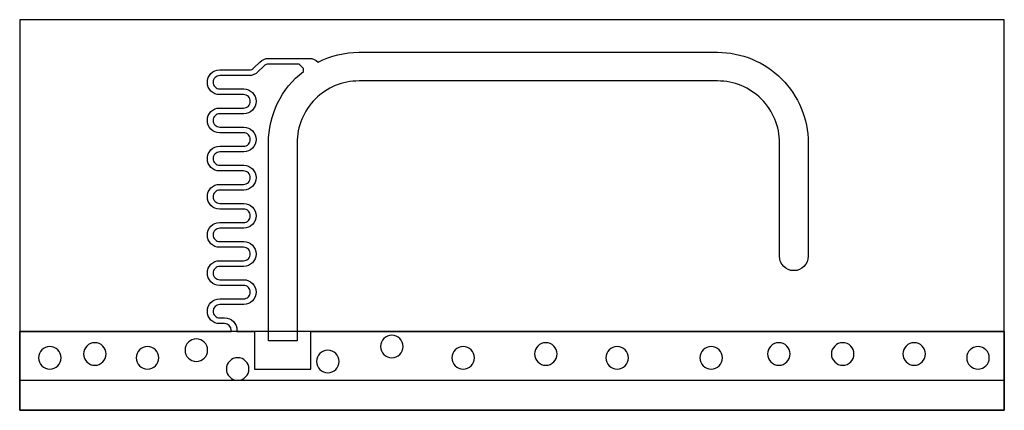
# Model space of a CAD drawing. Extents: x -7 to 19.2, y -2 to 8.4.
import ezdxf

# ---------------------------------------------------------------- set-up
doc = ezdxf.new("R2010")
doc.units = 0
for name, color, linetype in [('ET_BOTTOM', 142, 'CONTINUOUS'), ('ET_TOP', 2, 'CONTINUOUS'), ('PG_DFA_BOUND_TOP', 4, 'CONTINUOUS'), ('VIAS', 52, 'CONTINUOUS')]:
    doc.layers.add(name, color=color, linetype=linetype)

msp = doc.modelspace()

# ---------------------------------------------------------------- linework, layer by layer
at = {"layer": 'ET_BOTTOM'}
msp.add_lwpolyline([(-7, 0.1), (-7, -2), (19.2, -2), (19.2, 0.1)], close=True, dxfattribs=at)
at = {"layer": 'ET_TOP'}
msp.add_lwpolyline([(-7, -2), (-7, 0.1), (-1.371, 0.1), (-1.371, 0.13, 0.414052), (-1.549, 0.308), (-1.678, 0.308, -0.414813), (-2.006, 0.636), (-2.006, 0.64, -0.414899), (-1.678, 0.968), (-1.041, 0.968, 0.414731), (-0.863, 1.146, 0.414889), (-1.041, 1.324), (-1.678, 1.324, -0.414813), (-2.006, 1.652), (-2.006, 1.656, -0.414899), (-1.678, 1.984), (-1.041, 1.984, 0.414731), (-0.863, 2.162, 0.414889), (-1.041, 2.34), (-1.678, 2.34, -0.414813), (-2.006, 2.668), (-2.006, 2.672, -0.414899), (-1.678, 3), (-1.041, 3, 0.414731), (-0.863, 3.178, 0.414889), (-1.041, 3.356), (-1.678, 3.356, -0.414813), (-2.006, 3.684), (-2.006, 3.688, -0.414899), (-1.678, 4.016), (-1.041, 4.016, 0.414731), (-0.863, 4.194, 0.414889), (-1.041, 4.372), (-1.678, 4.372, -0.414813), (-2.006, 4.7), (-2.006, 4.704, -0.414899), (-1.678, 5.032), (-1.041, 5.032, 0.414731), (-0.863, 5.21, 0.414889), (-1.041, 5.388), (-1.678, 5.388, -0.414813), (-2.006, 5.716), (-2.006, 5.72, -0.414899), (-1.678, 6.048), (-1.041, 6.048, 0.414731), (-0.863, 6.226, 0.414889), (-1.041, 6.404), (-1.678, 6.404, -0.414813), (-2.006, 6.732), (-2.006, 6.736, -0.414899), (-1.678, 7.064), (-0.892, 7.064, 0.199182), (-0.766, 7.116), (-0.609, 7.273, -0.199349), (-0.377, 7.369), (0.709, 7.369, -0.199285), (0.941, 7.273), (0.942, 7.272, -0.117359), (2.028, 7.531), (11.57, 7.531, -0.414224), (13.981, 5.12), (13.981, 2.1, -0.999811), (13.219, 2.1), (13.219, 5.12, 0.414229), (11.57, 6.769), (2.03, 6.769, 0.414243), (0.381, 5.12), (0.381, -0.152), (-0.381, -0.152), (-0.381, 5.12, -0.231458), (0.55, 7.023), (0.55, 7.1), (0.433, 7.217), (-0.377, 7.217, 0.19933), (-0.503, 7.165), (-0.66, 7.008, -0.199268), (-0.892, 6.912), (-1.676, 6.912, 0.415371), (-1.854, 6.734, 0.415213), (-1.676, 6.556), (-1.039, 6.556, -0.414637), (-0.711, 6.228), (-0.711, 6.224, -0.414551), (-1.039, 5.896), (-1.676, 5.896, 0.415371), (-1.854, 5.718, 0.415213), (-1.676, 5.54), (-1.039, 5.54, -0.414637), (-0.711, 5.212), (-0.711, 5.208, -0.414551), (-1.039, 4.88), (-1.676, 4.88, 0.415371), (-1.854, 4.702, 0.415213), (-1.676, 4.524), (-1.039, 4.524, -0.414637), (-0.711, 4.196), (-0.711, 4.192, -0.414551), (-1.039, 3.864), (-1.676, 3.864, 0.415371), (-1.854, 3.686, 0.415213), (-1.676, 3.508), (-1.039, 3.508, -0.414637), (-0.711, 3.18), (-0.711, 3.176, -0.414551), (-1.039, 2.848), (-1.676, 2.848, 0.415371), (-1.854, 2.67, 0.415213), (-1.676, 2.492), (-1.039, 2.492, -0.414637), (-0.711, 2.164), (-0.711, 2.16, -0.414551), (-1.039, 1.832), (-1.676, 1.832, 0.415371), (-1.854, 1.654, 0.415213), (-1.676, 1.476), (-1.039, 1.476, -0.414637), (-0.711, 1.148), (-0.711, 1.144, -0.414551), (-1.039, 0.816), (-1.676, 0.816, 0.414115), (-1.854, 0.638, 0.414793), (-1.676, 0.46), (-1.547, 0.46, -0.414865), (-1.219, 0.132), (-1.219, 0.1), (-0.75, 0.1), (-0.75, -0.9), (0.75, -0.9), (0.75, 0.1), (19.2, 0.1), (19.2, -2)], format="xyb", close=True, dxfattribs=at)
at = {"layer": 'PG_DFA_BOUND_TOP'}
msp.add_lwpolyline([(-7, -1.2), (19.2, -1.2), (19.2, 8.4), (-7, 8.4)], close=True, dxfattribs=at)
at = {"layer": 'VIAS'}
for points in [[(3.2, -0.3, 1), (2.6, -0.3, 1), (3.2, -0.3)], [(-4.7, -0.5, 1), (-5.3, -0.5, 1), (-4.7, -0.5)], [(-2, -0.4, 1), (-2.6, -0.4, 1), (-2, -0.4)], [(7.3, -0.5, 1), (6.7, -0.5, 1), (7.3, -0.5)], [(13.5, -0.5, 1), (12.9, -0.5, 1), (13.5, -0.5)], [(15.2, -0.5, 1), (14.6, -0.5, 1), (15.2, -0.5)], [(17.1, -0.5, 1), (16.5, -0.5, 1), (17.1, -0.5)], [(-5.9, -0.6, 1), (-6.5, -0.6, 1), (-5.9, -0.6)], [(-3.3, -0.6, 1), (-3.9, -0.6, 1), (-3.3, -0.6)], [(1.5, -0.7, 1), (0.9, -0.7, 1), (1.5, -0.7)], [(5.1, -0.6, 1), (4.5, -0.6, 1), (5.1, -0.6)], [(9.2, -0.6, 1), (8.6, -0.6, 1), (9.2, -0.6)], [(11.7, -0.6, 1), (11.1, -0.6, 1), (11.7, -0.6)], [(18.8, -0.6, 1), (18.2, -0.6, 1), (18.8, -0.6)], [(-0.9, -0.9, 1), (-1.5, -0.9, 1), (-0.9, -0.9)]]:
    msp.add_lwpolyline(points, format="xyb", dxfattribs=at)

doc.saveas('drawing.dxf')
